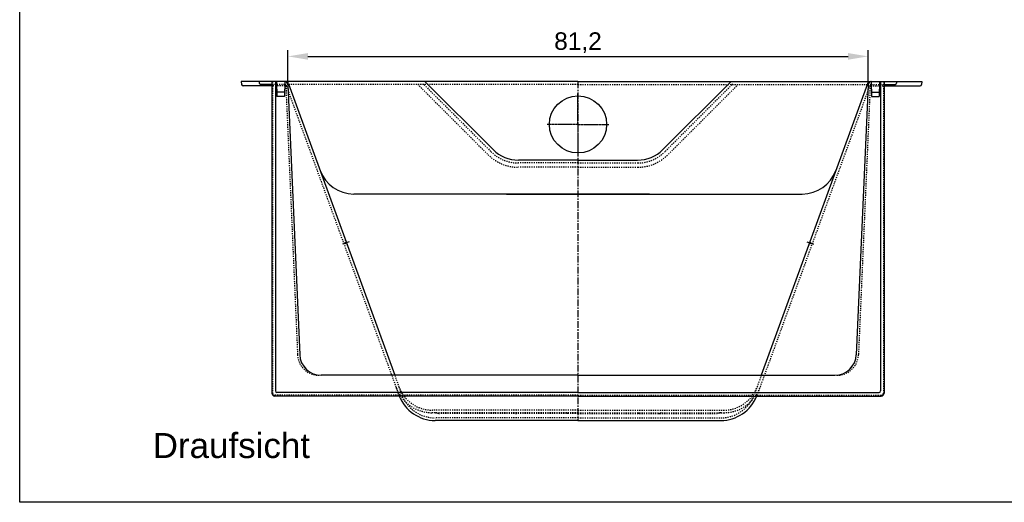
# Model space of a CAD drawing. Header units: millimetres. Extents: x -630 to 2158, y -559 to 1396.
# Tile 1 of 3: x -630 to 748, y -559 to 116. Entities that reach past the tile are written whole.
import ezdxf

# ---------------------------------------------------------------- set-up
doc = ezdxf.new("R2010")
doc.units = ezdxf.units.MM
for name, pattern in [('AM_DIN_G_W050', [13.75, 9.75, -1.5, 1, -1.5]), ('CENTER', [50.8, 31.75, -6.35, 6.35, -6.35]), ('DOTTED', [3.175, 1.5875, -1.5875])]:
    doc.linetypes.add(name, pattern=pattern)
doc.layers.get('0').update_dxf_attribs({"lineweight": 25})
doc.layers.add('180', color=90, linetype='DOTTED')
for name, color, linetype, lineweight in [('AM_7', 4, 'AM_DIN_G_W050', 25), ('Bemassung', 1, 'Continuous', 18), ('Mittellinie', 2, 'CENTER', 25)]:
    doc.layers.add(name, color=color, linetype=linetype, lineweight=lineweight)
doc.styles.get("Standard").update_dxf_attribs({"font": 'arial.ttf'})
doc.dimstyles.new('MEA', dxfattribs={"dimscale": 0, "dimtxt": 3.5, "dimasz": 4, "dimexe": 1.25, "dimexo": 0.625, "dimtad": 1, "dimtxsty": 'Standard', "dimcen": 4, "dimadec": 0, "dimazin": 2, "dimtfac": 1, "dimtmove": 0, "dimatfit": 3, "dimfxl": 1, "dimtvp": 1, "dimtolj": 1, "dimtzin": 0, "dimarcsym": 0})

# ---------------------------------------------------------------- blocks, each defined once
blk = doc.blocks.new('*D16')
at = {"layer": 'Bemassung', "color": 0, "lineweight": -2, "ltscale": 0.3, "transparency": 16777216}
for p, q in [((-254.4, 29.4), (-254.4, 73.7)), ((557.2, 29.4), (557.2, 73.7)), ((-226.4, 65), (529.2, 65))]:
    blk.add_line(p, q, dxfattribs=at)
at = {"layer": 'Bemassung', "color": 0, "lineweight": 18, "ltscale": 0.3, "transparency": 16777216}
for points in [[(-226.4, 69.6), (-226.4, 60.3), (-254.4, 65)], [(529.2, 69.6), (529.2, 60.3), (557.2, 65)]]:
    blk.add_solid(points, dxfattribs=at)
at = {"layer": 'Defpoints', "color": 0, "lineweight": 18, "ltscale": 0.3, "transparency": 16777216}
for p in [(557.2, 65), (-254.4, 25.1), (557.2, 25.1)]:
    blk.add_point(p, dxfattribs=at)
at = {"layer": 'Bemassung', "color": 0, "lineweight": 18, "ltscale": 0.3, "transparency": 16777216, "insert": (151.4, 84.1), "char_height": 24.5, "attachment_point": 5}
blk.add_mtext('\\A1;81,2', dxfattribs=at)

msp = doc.modelspace()

# ---------------------------------------------------------------- linework, layer by layer
at = {"lineweight": 25, "ltscale": 0.3}
for p, q in [((151.43, 29.85), (-319.57, 29.85)), ((-319.57, 29.85), (-319.2, 25.67)), ((-294.57, 29.85), (-294.38, 27.67)), ((-276.82, 29.85), (-276.82, -406.15)), ((-271.82, 29.85), (-271.82, -403.15)), ((-270.57, 29.85), (-269.83, 8.85)), ((-258.57, 29.85), (-259.3, 8.85)), ((-62.71, 29.85), (32.65, -65.51)), ((151.43, 29.85), (632.43, 29.85)), ((365.58, 29.85), (270.22, -65.51)), ((561.43, 29.85), (562.17, 8.85)), ((573.43, 29.85), (572.7, 8.85)), ((574.68, 29.85), (574.68, -403.15)), ((579.68, 29.85), (579.68, -406.15)), ((597.43, 29.85), (597.24, 27.67)), ((632.43, 29.85), (632.07, 25.67)), ((-276.82, 23.85), (-317.21, 23.85)), ((-276.82, 25.85), (-292.38, 25.85)), ((-259.09, 14.85), (-270.04, 14.85)), ((-254.36, 25.07), (-237.87, -352.46)), ((-253.37, 26.56), (-104.97, -381.15)), ((556.24, 26.56), (407.84, -381.15)), ((557.23, 25.07), (540.74, -352.46)), ((561.96, 14.85), (572.91, 14.85)), ((579.68, 25.85), (595.25, 25.85)), ((579.68, 23.85), (630.08, 23.85)), ((-259.3, 8.85), (-269.83, 8.85)), ((562.17, 8.85), (572.7, 8.85)), ((151.43, -80.15), (68, -80.15)), ((151.43, -80.15), (234.87, -80.15)), ((151.43, -381.15), (-207.9, -381.15)), ((151.43, -381.15), (510.77, -381.15)), ((151.43, -410.15), (-272.82, -410.15)), ((151.43, -405.15), (-269.82, -405.15)), ((151.43, -405.15), (572.68, -405.15)), ((151.43, -410.15), (575.68, -410.15)), ((151.43, -444.35), (-48.42, -444.35)), ((151.43, -444.35), (351.28, -444.35))]:
    msp.add_line(p, q, dxfattribs=at)
at = {"color": 9, "linetype": 'Continuous'}
for p, q in [((251.43, -127.55), (-162.27, -127.55)), ((51.43, -127.55), (465.13, -127.55))]:
    msp.add_line(p, q, dxfattribs=at)
at = {"lineweight": 25, "ltscale": 0.3}
msp.add_lwpolyline([(-629.61, 1395.88), (2158.32, 1395.88), (2158.32, -558.88), (-629.61, -558.88)], close=True, dxfattribs=at)
at = {"color": 9, "lineweight": 25, "ltscale": 0.3}
msp.add_circle((151.43, -30.15), 40, dxfattribs=at)
at = {"lineweight": 25, "ltscale": 0.3}
for centre, radius, start, end in [((-292.38, 27.85), 2, 185, 270), ((-259.35, 24.85), 5, 2.5, 90), ((-258.07, 24.85), 5, 20, 90), ((560.94, 24.85), 5, 90, 160), ((562.22, 24.85), 5, 90, 177.5), ((595.25, 27.85), 2, 270, 355), ((-317.21, 25.85), 2, 185, 270), ((630.08, 25.85), 2, 270, 355), ((68, -30.15), 50, 225, 270), ((234.87, -30.15), 50, 270, 315), ((-207.9, -351.15), 30, 182.5, 270), ((510.77, -351.15), 30, 270, 357.5), ((-272.82, -406.15), 4, 180, 270), ((-269.82, -403.15), 2, 180, 270), ((-48.42, -390.35), 54, 201.51019, 270), ((351.28, -390.35), 54, 270, 338.48981), ((572.68, -403.15), 2, 270, 0), ((575.68, -406.15), 4, 270, 0)]:
    msp.add_arc(centre, radius, start, end, dxfattribs=at)
at = {"color": 9, "linetype": 'Continuous'}
for centre, start, end in [((-162.27, -77.55), 200, 270), ((465.13, -77.55), 270, 340)]:
    msp.add_arc(centre, 50, start, end, dxfattribs=at)
at = {"layer": '180'}
for p, q in [((-275.82, 29.85), (-275.82, -406.15)), ((578.68, 29.85), (578.68, -406.15)), ((-258.77, 25.85), (-276.82, 25.85)), ((-258.04, 23.85), (-276.82, 23.85)), ((-257.31, 23.94), (-240.88, -352.46)), ((-256.89, 24.53), (-99.16, -408.82)), ((151.43, 25.85), (-253.11, 25.85)), ((-72.85, 25.85), (25.58, -72.58)), ((-63.78, 25.26), (29.82, -68.34)), ((151.43, 25.85), (555.98, 25.85)), ((366.65, 25.26), (273.05, -68.34)), ((375.72, 25.85), (277.29, -72.58)), ((559.76, 24.53), (402.03, -408.82)), ((560.18, 23.94), (543.75, -352.46)), ((560.91, 23.85), (579.68, 23.85)), ((561.64, 25.85), (579.68, 25.85)), ((151.43, -84.15), (68, -84.15)), ((151.43, -90.15), (68, -90.15)), ((151.43, -84.15), (234.87, -84.15)), ((151.43, -90.15), (234.87, -90.15)), ((-174.36, -196.36), (-173.67, -192.42)), ((477.23, -196.36), (476.53, -192.42)), ((-174.36, -196.36), (-171.3, -198.93)), ((477.23, -196.36), (474.16, -198.93)), ((-104.97, -381.15), (-95.33, -407.65)), ((407.84, -381.15), (398.09, -407.95)), ((151.43, -409.15), (-272.82, -409.15)), ((151.43, -409.15), (575.68, -409.15)), ((151.43, -433.55), (-52.35, -433.55)), ((151.43, -430.05), (-52.17, -430.05)), ((-48.05, -433.64), (-43.41, -434.46)), ((151.43, -434.55), (-42.37, -434.55)), ((151.43, -430.05), (355.03, -430.05)), ((151.43, -433.55), (355.22, -433.55)), ((151.43, -434.55), (345.24, -434.55)), ((350.92, -433.64), (346.28, -434.46)), ((151.43, -440.85), (-48.23, -440.85)), ((151.43, -440.85), (351.1, -440.85))]:
    msp.add_line(p, q, dxfattribs=at)
for centre, radius, start, end in [((-259.31, 23.85), 2, 2.5, 90), ((-258.77, 23.85), 2, 20, 90), ((-258.04, 21.85), 2, 20, 90), ((-65.19, 23.85), 2, 45, 90), ((368.06, 23.85), 2, 90, 135), ((560.91, 21.85), 2, 90, 160), ((561.64, 23.85), 2, 90, 160), ((562.18, 23.85), 2, 90, 177.5), ((68, -30.15), 54, 225, 270), ((234.87, -30.15), 54, 270, 315), ((68, -30.15), 60, 225, 270), ((234.87, -30.15), 60, 270, 315), ((-210.91, -351.15), 30, 182.5, 270), ((513.77, -351.15), 30, 270, 357.5), ((-52.35, -379.55), 54, 200, 270), ((-52.17, -380.05), 50, 200, 270), ((355.03, -380.05), 50, 270, 340), ((355.22, -379.55), 54, 270, 340), ((-272.82, -406.15), 3, 180, 270), ((-48.42, -390.35), 54, 200, 201.51019), ((-48.23, -390.85), 50, 200, 270), ((351.1, -390.85), 50, 270, 340), ((351.28, -390.35), 54, 338.48981, 340), ((575.68, -406.15), 3, 270, 0), ((-49.09, -439.55), 6, 80, 90), ((-42.37, -428.55), 6, 260, 270), ((35.15, -434.55), 1, 58.99728, 90), ((38.75, -428.55), 6, 238.99727, 270), ((64.12, -428.55), 6, 270, 301.00272), ((67.72, -434.55), 1, 90, 121.00272), ((135.15, -434.55), 1, 58.99728, 90), ((138.75, -428.55), 6, 238.99728, 270), ((164.12, -428.55), 6, 270, 301.00272), ((167.72, -434.55), 1, 90, 121.00272), ((235.15, -434.55), 1, 58.99728, 90), ((238.75, -428.55), 6, 238.99728, 270), ((264.12, -428.55), 6, 270, 301.00273), ((267.72, -434.55), 1, 90, 121.00272), ((345.24, -428.55), 6, 270, 280), ((351.96, -439.55), 6, 90, 100)]:
    msp.add_arc(centre, radius, start, end, dxfattribs=at)
at = {"layer": 'AM_7', "ltscale": 0.3}
for q in [(151.43, 12.85), (108.43, -30.15), (194.43, -30.15), (151.43, -73.15)]:
    msp.add_line((151.43, -30.15), q, dxfattribs=at)
at = {"layer": 'Mittellinie', "lineweight": 25, "ltscale": 0.3}
for p, q in [((151.43, 29.85), (151.43, -444.35)), ((-168.85, -194.36), (-179.29, -198.16)), ((471.72, -194.36), (482.16, -198.16))]:
    msp.add_line(p, q, dxfattribs=at)

# ---------------------------------------------------------------- texts
at = {"layer": 'Bemassung', "lineweight": 25, "ltscale": 0.3, "insert": (-443.49, -461.93), "char_height": 35, "width": 778.9977, "attachment_point": 1}
msp.add_mtext('Draufsicht', dxfattribs=at)

# ---------------------------------------------------------------- dimensions: what is measured, and where the dimension line sits
at = {"layer": 'Bemassung', "lineweight": 18, "ltscale": 0.3}
dim = msp.add_linear_dim(base=(557.23, 64.96), p1=(-254.36, 25.07), p2=(557.23, 25.07), dimstyle='MEA', override={"dimscale": 7, "dimdec": 1, "dimlfac": 0.1}, dxfattribs=at)
dim.commit()
dim.dimension.update_dxf_attribs({"geometry": '*D16', "text_midpoint": (151.43, 64.96), "dimtype": 160})

doc.saveas('drawing.dxf')
